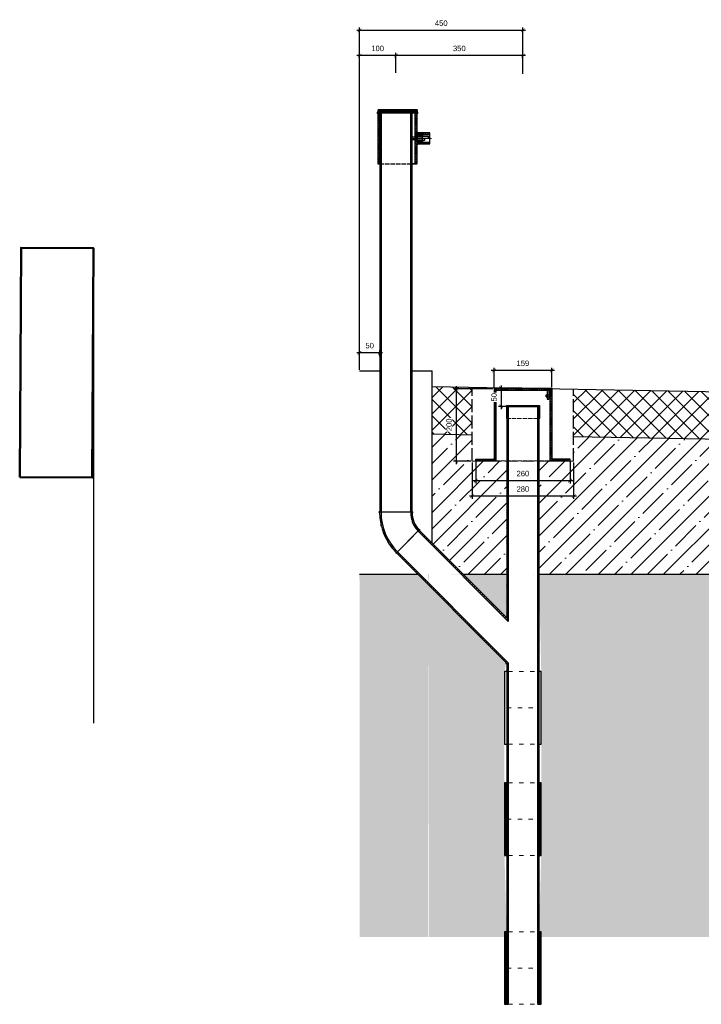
# Model space of a CAD drawing. Header units: millimetres. Extents: x -4794 to 5523, y -949 to 1812.
# Tile 3 of 7: x 1766 to 3644, y -901 to 1812. Entities that reach past the tile are written whole.
import ezdxf

# ---------------------------------------------------------------- set-up
doc = ezdxf.new("R2010")
doc.units = ezdxf.units.MM
for name, pattern in [('ACAD_ISO02W100', [15, 12, -3]), ('ACAD_ISO03W100', [30, 12, -18]), ('CENTERX2', [101.6, 63.5, -12.7, 12.7, -12.7])]:
    doc.linetypes.add(name, pattern=pattern)
for name, color, linetype, lineweight in [('бетон_50', 7, 'Continuous', 50), ('ГТО-2_Металлические_конструкции', 1, 'Continuous', 30), ('ГТО-2_Размеры', 4, 'Continuous', 13), ('ГТО_Бетон основной', 4, 'Continuous', 50), ('ГТО_Металлические_конструкции', 1, 'Continuous', 30), ('ГТО_Оси', 1, 'CENTERX2', 15), ('ГТО_Текст', 7, 'Continuous', 30), ('ГТО_Штриховка', 7, 'Continuous', 15), ('ПВЗ$0$сварка', 142, 'Continuous', 20)]:
    doc.layers.add(name, color=color, linetype=linetype, lineweight=lineweight)
doc.layers.add('ГП_Штриховки', color=7, linetype='Continuous')
doc.layers.add('камень', color=7, linetype='Continuous')
doc.styles.add('Рогун1', font='arial.ttf')
doc.dimstyles.new('100 мм', dxfattribs={"dimscale": 100, "dimtxt": 3.5, "dimasz": 2, "dimexe": 1, "dimexo": 1, "dimgap": 1.2, "dimtad": 1, "dimdec": 0, "dimlfac": 0.1, "dimrnd": 0.0001, "dimtxsty": 'Рогун1', "dimblk": 'ARCHTICK', "dimcen": 2.5, "dimdle": 1, "dimaunit": 1, "dimadec": 1, "dimazin": 0, "dimtfac": 1, "dimtdec": 0, "dimtmove": 1, "dimatfit": 3, "dimldrblk": 'ARCHTICK', "dimfxl": 1, "dimtfill": 1, "dimarcsym": 0})
pattern_1 = [(45, (-57896.734, -19571.81), (-22.45064, 22.45064), []), (135, (-57896.734, -19571.81), (-22.45064, -22.45064), [])]

# ---------------------------------------------------------------- blocks, each defined once
blk = doc.blocks.new('1')
at = {"layer": 'ГТО_Штриховка'}
h = blk.add_hatch(dxfattribs=at)
h.set_pattern_fill('ANSI31', color=256, angle=90)
h.paths.add_polyline_path([(35, 15), (0, 15), (0, 6), (15, 6), (15, 10), (35, 10)])
h.paths.add_polyline_path([(15, 6), (0, 6), (0, 4.5), (15, 4.5)])
h.paths.add_polyline_path([(15, -4.5), (0, -4.5), (0, -6), (15, -6)])
h.paths.add_polyline_path([(35, -10), (15, -10), (15, -6), (0, -6), (0, -15), (35, -15)])
at = {"layer": 'ГТО-2_Металлические_конструкции', "color": 0}
for points in [[(0, -15), (35, -15), (35, 15), (0, 15)], [(0, 4.5), (15, 4.5), (15, -4.5), (0, -4.5)], [(15, -10), (35, -10), (35, 10), (15, 10)]]:
    blk.add_lwpolyline(points, close=True, dxfattribs=at)
at = {"layer": 'ГТО_Металлические_конструкции', "color": 0, "lineweight": 9}
blk.add_lwpolyline([(0, -6), (15, -6), (15, 6), (0, 6)], close=True, dxfattribs=at)
at = {"layer": 'ГТО_Оси', "color": 0, "ltscale": 5}
blk.add_lwpolyline([(-5, 0), (40, 0)], dxfattribs=at)
blk = doc.blocks.new('_ArchTick')
at = {"color": 0, "linetype": 'ByBlock', "lineweight": 25, "const_width": 0.15}
blk.add_lwpolyline([(-0.5, -0.5), (0.5, 0.5)], dxfattribs=at)
blk = doc.blocks.new('*D8')
at = {"layer": 'DEFPOINTS', "color": 0, "lineweight": 30, "transparency": 16777216}
for p in [(2702.2, 894.4), (2758.3, 880.9), (2702.2, 844.4)]:
    blk.add_point(p, dxfattribs=at)
at = {"layer": 'ГТО-2_Размеры', "color": 0, "lineweight": -2, "transparency": 16777216}
for p, q in [((2702.2, 847.6), (2702.2, 901.9)), ((2758.3, 884.1), (2758.3, 901.9)), ((2765.8, 894.4), (2694.7, 894.4))]:
    blk.add_line(p, q, dxfattribs=at)
at = {"layer": 'ГТО-2_Размеры', "color": 0, "lineweight": -2, "transparency": 16777216, "xscale": 10, "yscale": 10, "zscale": 10, "rotation": 180}
blk.add_blockref('_ArchTick', (2702.2, 894.4), dxfattribs=at)
at = {"layer": 'ГТО-2_Размеры', "color": 0, "lineweight": -2, "transparency": 16777216, "xscale": 10, "yscale": 10, "zscale": 10}
blk.add_blockref('_ArchTick', (2758.3, 894.4), dxfattribs=at)
at = {"layer": 'ГТО-2_Размеры', "color": 0, "transparency": 16777216, "insert": (2730.3, 914.1), "char_height": 15, "attachment_point": 5, "style": 'Рогун1'}
blk.add_mtext('50', dxfattribs=at)
blk = doc.blocks.new('*D9')
at = {"layer": 'DEFPOINTS', "color": 0, "lineweight": 30, "transparency": 16777216}
for p in [(2702.4, 1782.9), (3152.3, 1663.6), (2702.4, 1648)]:
    blk.add_point(p, dxfattribs=at)
at = {"layer": 'ГТО-2_Размеры', "color": 0, "lineweight": -2, "transparency": 16777216}
for p, q in [((3159.8, 1782.9), (2694.9, 1782.9)), ((2702.4, 1651.2), (2702.4, 1790.4)), ((3152.3, 1666.8), (3152.3, 1790.4))]:
    blk.add_line(p, q, dxfattribs=at)
at = {"layer": 'ГТО-2_Размеры', "color": 0, "lineweight": -2, "transparency": 16777216, "xscale": 10, "yscale": 10, "zscale": 10, "rotation": 180}
blk.add_blockref('_ArchTick', (2702.4, 1782.9), dxfattribs=at)
at = {"layer": 'ГТО-2_Размеры', "color": 0, "lineweight": -2, "transparency": 16777216, "xscale": 10, "yscale": 10, "zscale": 10}
blk.add_blockref('_ArchTick', (3152.3, 1782.9), dxfattribs=at)
at = {"layer": 'ГТО-2_Размеры', "color": 0, "transparency": 16777216, "insert": (2927.4, 1802.5), "char_height": 15, "width": 45.622, "attachment_point": 5, "style": 'Рогун1'}
blk.add_mtext('450', dxfattribs=at)
blk = doc.blocks.new('*D10')
at = {"layer": 'DEFPOINTS', "color": 0, "lineweight": 30, "transparency": 16777216}
for p in [(2702.4, 1713.3), (2802.3, 1663.1), (2702.4, 894.4)]:
    blk.add_point(p, dxfattribs=at)
at = {"layer": 'ГТО-2_Размеры', "color": 0, "lineweight": -2, "transparency": 16777216}
for p, q in [((2809.8, 1713.3), (2694.9, 1713.3)), ((2702.4, 897.6), (2702.4, 1720.8)), ((2802.3, 1666.3), (2802.3, 1720.8))]:
    blk.add_line(p, q, dxfattribs=at)
at = {"layer": 'ГТО-2_Размеры', "color": 0, "lineweight": -2, "transparency": 16777216, "xscale": 10, "yscale": 10, "zscale": 10, "rotation": 180}
blk.add_blockref('_ArchTick', (2702.4, 1713.3), dxfattribs=at)
at = {"layer": 'ГТО-2_Размеры', "color": 0, "lineweight": -2, "transparency": 16777216, "xscale": 10, "yscale": 10, "zscale": 10}
blk.add_blockref('_ArchTick', (2802.3, 1713.3), dxfattribs=at)
at = {"layer": 'ГТО-2_Размеры', "color": 0, "transparency": 16777216, "insert": (2752.3, 1733), "char_height": 15, "attachment_point": 5, "style": 'Рогун1'}
blk.add_mtext('100', dxfattribs=at)
blk = doc.blocks.new('*D11')
at = {"layer": 'DEFPOINTS', "color": 0, "lineweight": 30, "transparency": 16777216}
for p in [(3022.4, 596.8), (3282.4, 596.8), (3022.4, 542.1)]:
    blk.add_point(p, dxfattribs=at)
at = {"layer": 'ГТО-2_Размеры', "color": 0, "lineweight": -2, "transparency": 16777216}
for p, q in [((3022.4, 593.6), (3022.4, 534.6)), ((3282.4, 593.6), (3282.4, 534.6)), ((3289.9, 542.1), (3014.9, 542.1))]:
    blk.add_line(p, q, dxfattribs=at)
at = {"layer": 'ГТО-2_Размеры', "color": 0, "lineweight": -2, "transparency": 16777216, "xscale": 10, "yscale": 10, "zscale": 10, "rotation": 180}
blk.add_blockref('_ArchTick', (3022.4, 542.1), dxfattribs=at)
at = {"layer": 'ГТО-2_Размеры', "color": 0, "lineweight": -2, "transparency": 16777216, "xscale": 10, "yscale": 10, "zscale": 10}
blk.add_blockref('_ArchTick', (3282.4, 542.1), dxfattribs=at)
at = {"layer": 'ГТО-2_Размеры', "color": 0, "transparency": 16777216, "insert": (3152.4, 561.7), "char_height": 15, "attachment_point": 5, "style": 'Рогун1', "bg_fill": 3, "box_fill_scale": 1.1, "bg_fill_color": 256, "bg_fill_true_color": 13158600, "bg_fill_transparency": 0}
blk.add_mtext('260', dxfattribs=at)
blk = doc.blocks.new('*D12')
at = {"layer": 'DEFPOINTS', "color": 0, "lineweight": 30, "transparency": 16777216}
for p in [(3012.4, 595.4), (3292.4, 595.4), (3012.4, 499.3)]:
    blk.add_point(p, dxfattribs=at)
at = {"layer": 'ГТО-2_Размеры', "color": 0, "lineweight": -2, "transparency": 16777216}
for p, q in [((3012.4, 592.2), (3012.4, 491.8)), ((3292.4, 592.2), (3292.4, 491.8)), ((3299.9, 499.3), (3004.9, 499.3))]:
    blk.add_line(p, q, dxfattribs=at)
at = {"layer": 'ГТО-2_Размеры', "color": 0, "lineweight": -2, "transparency": 16777216, "xscale": 10, "yscale": 10, "zscale": 10, "rotation": 180}
blk.add_blockref('_ArchTick', (3012.4, 499.3), dxfattribs=at)
at = {"layer": 'ГТО-2_Размеры', "color": 0, "lineweight": -2, "transparency": 16777216, "xscale": 10, "yscale": 10, "zscale": 10}
blk.add_blockref('_ArchTick', (3292.4, 499.3), dxfattribs=at)
at = {"layer": 'ГТО-2_Размеры', "color": 0, "transparency": 16777216, "insert": (3152.4, 519), "char_height": 15, "attachment_point": 5, "style": 'Рогун1', "bg_fill": 3, "box_fill_scale": 1.1, "bg_fill_color": 256, "bg_fill_true_color": 13158600, "bg_fill_transparency": 0}
blk.add_mtext('280', dxfattribs=at)
blk = doc.blocks.new('*D13')
at = {"layer": 'DEFPOINTS', "color": 0, "lineweight": 30, "transparency": 16777216}
for p in [(3072.9, 795.1), (2968.9, 595.4), (3012.4, 595.4)]:
    blk.add_point(p, dxfattribs=at)
at = {"layer": 'ГТО-2_Размеры', "color": 0, "lineweight": -2, "transparency": 16777216}
for p, q in [((3069.7, 795.1), (2961.4, 795.1)), ((2968.9, 802.6), (2968.9, 587.9)), ((3009.2, 595.4), (2961.4, 595.4))]:
    blk.add_line(p, q, dxfattribs=at)
at = {"layer": 'ГТО-2_Размеры', "color": 0, "lineweight": -2, "transparency": 16777216, "xscale": 10, "yscale": 10, "zscale": 10}
for p, rotation in [((2968.9, 795.1), 90), ((2968.9, 595.4), 270)]:
    blk.add_blockref('_ArchTick', p, dxfattribs=dict(at, rotation=rotation))
at = {"layer": 'ГТО-2_Размеры', "color": 0, "transparency": 16777216, "insert": (2949.2, 695.9), "char_height": 15, "attachment_point": 5, "rotation": 90, "style": 'Рогун1', "bg_fill": 3, "box_fill_scale": 1.1, "bg_fill_color": 256, "bg_fill_true_color": 13158600, "bg_fill_transparency": 0}
blk.add_mtext('200', dxfattribs=at)
blk = doc.blocks.new('*D14')
at = {"layer": 'DEFPOINTS', "color": 0, "lineweight": 30, "transparency": 16777216}
for p in [(3072.9, 845.7), (3072.9, 796.8), (3231.9, 796.8)]:
    blk.add_point(p, dxfattribs=at)
at = {"layer": 'ГТО-2_Размеры', "color": 0, "lineweight": -2, "transparency": 16777216}
for p, q in [((3239.4, 845.7), (3065.4, 845.7)), ((3072.9, 800), (3072.9, 853.2)), ((3231.9, 800), (3231.9, 853.2))]:
    blk.add_line(p, q, dxfattribs=at)
at = {"layer": 'ГТО-2_Размеры', "color": 0, "lineweight": -2, "transparency": 16777216, "xscale": 10, "yscale": 10, "zscale": 10, "rotation": 180}
blk.add_blockref('_ArchTick', (3072.9, 845.7), dxfattribs=at)
at = {"layer": 'ГТО-2_Размеры', "color": 0, "lineweight": -2, "transparency": 16777216, "xscale": 10, "yscale": 10, "zscale": 10}
blk.add_blockref('_ArchTick', (3231.9, 845.7), dxfattribs=at)
at = {"layer": 'ГТО-2_Размеры', "color": 0, "transparency": 16777216, "insert": (3152.4, 865.4), "char_height": 15, "attachment_point": 5, "style": 'Рогун1', "bg_fill": 3, "box_fill_scale": 1.1, "bg_fill_color": 256, "bg_fill_true_color": 13158600, "bg_fill_transparency": 0}
blk.add_mtext('159', dxfattribs=at)
blk = doc.blocks.new('ПВЗ$0$PSK_Svarka')
blk.add_solid([(0, 0), (-0.707107, 0.707107), (0.707107, 0.707107)])
blk = doc.blocks.new('*D15')
at = {"layer": 'DEFPOINTS', "color": 0, "lineweight": 30, "transparency": 16777216}
for p in [(3152.4, 796.8), (3092.7, 746.8), (3152.4, 746.8)]:
    blk.add_point(p, dxfattribs=at)
at = {"layer": 'ГТО-2_Размеры', "color": 0, "lineweight": -2, "transparency": 16777216}
for p, q in [((3149.2, 796.8), (3085.2, 796.8)), ((3092.7, 804.3), (3092.7, 739.3)), ((3149.2, 746.8), (3085.2, 746.8))]:
    blk.add_line(p, q, dxfattribs=at)
at = {"layer": 'ГТО-2_Размеры', "color": 0, "transparency": 16777216, "insert": (3073, 771.8), "char_height": 15, "attachment_point": 5, "rotation": 90, "style": 'Рогун1', "bg_fill": 3, "box_fill_scale": 1.1, "bg_fill_color": 256, "bg_fill_true_color": 13158600, "bg_fill_transparency": 0}
blk.add_mtext('50', dxfattribs=at)
at = {"layer": 'ГТО-2_Размеры', "color": 0, "lineweight": -2, "transparency": 16777216, "xscale": 10, "yscale": 10, "zscale": 10}
for p, rotation in [((3092.7, 796.8), 90), ((3092.7, 746.8), 270)]:
    blk.add_blockref('_ArchTick', p, dxfattribs=dict(at, rotation=rotation))
blk = doc.blocks.new('отвод')
at = {"layer": 'камень', "true_color": 0x000000, "transparency": 33554687}
h = blk.add_hatch(dxfattribs=at)
h.set_pattern_fill('ANSI31', color=18, scale=3)
h.paths.add_polyline_path([(59929.5, 19478.9), (59926.6, 19481.8, 0.198534), (59880.3, 19369.9), (59884.3, 19369.9, -0.199479)])
h.paths.add_polyline_path([(59965.2, 19369.9), (59969.2, 19369.9, -0.209937), (59990.4, 19418.1), (59987.6, 19420.9, 0.209308)])
at = {"layer": 'ГТО-2_Металлические_конструкции', "color": 7}
for p, q in [((59990.4, 19418.1), (59926.6, 19481.8)), ((59990.4, 19418.1), (59987.6, 19420.9)), ((59880.3, 19369.9), (59968, 19369.9)), ((59880.3, 19369.9), (59924.8, 19369.9)), ((59969.2, 19369.9), (59924.8, 19369.9))]:
    blk.add_line(p, q, dxfattribs=at)
for centre, radius, start, end in [((60038.8, 19369.9), 158.4, 135.0834, 180), ((60038, 19370), 153.7, 134.9316, 180.0566), ((60034.7, 19369.8), 69.5, 132.6779, 179.9652), ((60034.7, 19369.8), 65.5, 132.5381, 179.9634)]:
    blk.add_arc(centre, radius, start, end, dxfattribs=at)
blk = doc.blocks.new('*D26')
at = {"layer": 'DEFPOINTS', "color": 0, "lineweight": 30, "transparency": 16777216}
for p in [(2802.3, 1713.3), (2802.3, 1662.8), (3152.3, 1660.1)]:
    blk.add_point(p, dxfattribs=at)
at = {"layer": 'ГТО-2_Размеры', "color": 0, "lineweight": -2, "transparency": 16777216}
for p, q in [((3159.8, 1713.3), (2794.8, 1713.3)), ((2802.3, 1666), (2802.3, 1720.8)), ((3152.3, 1663.3), (3152.3, 1720.8))]:
    blk.add_line(p, q, dxfattribs=at)
at = {"layer": 'ГТО-2_Размеры', "color": 0, "lineweight": -2, "transparency": 16777216, "xscale": 10, "yscale": 10, "zscale": 10, "rotation": 180}
blk.add_blockref('_ArchTick', (2802.3, 1713.3), dxfattribs=at)
at = {"layer": 'ГТО-2_Размеры', "color": 0, "lineweight": -2, "transparency": 16777216, "xscale": 10, "yscale": 10, "zscale": 10}
blk.add_blockref('_ArchTick', (3152.3, 1713.3), dxfattribs=at)
at = {"layer": 'ГТО-2_Размеры', "color": 0, "transparency": 16777216, "insert": (2977.3, 1733), "char_height": 15, "attachment_point": 5, "style": 'Рогун1'}
blk.add_mtext('350', dxfattribs=at)

msp = doc.modelspace()

# ---------------------------------------------------------------- hatches: boundary and pattern name
at = {"layer": 'ГП_Штриховки', "lineweight": 15, "transparency": 33554687}
h = msp.add_hatch(dxfattribs=at)
h.set_pattern_fill('ANSI31', color=256, angle=90)
h.set_pattern_definition([(135, (-60086.4896, -23870.88), (-2.24506403, -2.24506403), [])])
h.paths.add_polyline_path([(2758.1969311, 1555.2237323), (2762.1969311, 1555.2237323), (2762.2511538, 455.1652555), (2758.2511541, 455.1594329)])
h.paths.add_polyline_path([(2842.6969311, 1555.2237323), (2846.6969311, 1555.2237323), (2846.751148, 455.2882566), (2842.7511482, 455.282579)])
at = {"layer": 'ГП_Штриховки', "lineweight": 15, "ltscale": 0.5, "transparency": 33554687}
h = msp.add_hatch(dxfattribs=at)
h.set_pattern_fill('ANSI31', color=256, scale=0.33, angle=90)
h.set_pattern_definition([(135, (-57896.7336, -19796.3092), (-0.74087113, -0.74087113), [])])
h.paths.add_polyline_path([(3216.5776185, 773.0384386), (3219.6474464, 773.0384386), (3219.6474464, 778.6987675), (3216.5776185, 778.6987675)])
h.paths.add_polyline_path([(3226.8867325, 778.6987675), (3223.8169046, 778.6987675), (3223.8169046, 773.0384386), (3226.8867325, 773.0384386)])
at = {"layer": 'ГП_Штриховки', "lineweight": 15, "transparency": 33554687}
h = msp.add_hatch(dxfattribs=at)
h.set_pattern_fill('ANSI31', color=256, angle=90)
h.set_pattern_definition([(135, (-59737.2998, -23859.978), (-2.24506403, -2.24506403), [])])
h.paths.add_polyline_path([(3196.6367325, 746.7735905), (3192.6367325, 746.7735905), (3192.6552928, -898.5629055), (3196.6552928, -898.5629055)])
h.paths.add_polyline_path([(3112.1347088, 34.8731098), (3108.1347088, 38.8783799), (3108.1820622, -898.5714754), (3112.1820622, -898.5714754)])
h = msp.add_hatch(dxfattribs=at)
h.set_pattern_fill('ANSI35', color=256, scale=5)
h.set_pattern_definition([(45, (-57896.734, -19933.316), (-44.90128, 44.90128), []), (45, (-57851.83, -19933.316), (-44.90128, 44.90128), [79.375, -15.875, 0, -15.875])])
edge = h.paths.add_edge_path()
edge.add_line((4996.5190381, 639.5354874), (4996.5212214, 455.1594329))
edge.add_arc((4845.0784292, 451.9241078), 151.477347, -45.7245037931, 1.223843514, ccw=False)
edge.add_line((4950.8261496, 343.467636), (4891.7964622, 284.3601761))
edge.add_line((4891.7964622, 284.3601761), (5483.389367, 284.3570667))
edge.add_line((5483.389367, 284.3570667), (5483.2917108, 649.9539074))
edge.add_line((5483.2917108, 649.9539074), (4996.5190381, 639.5354874))
edge = h.paths.add_edge_path()
edge.add_line((4766.7266308, 284.3659298), (4888.0841977, 406.2095879))
edge.add_arc((4841.7576444, 452.4770394), 65.473862, 315.0365713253, 362.4619195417)
edge.add_line((4907.1710735, 455.2894941), (4908.0302156, 637.6351061))
edge.add_line((4908.0302156, 637.6351061), (3292.3867325, 664.191204))
edge.add_line((3292.3867325, 664.191204), (3292.3867325, 595.4129499))
edge.add_line((3292.3867325, 595.4129499), (3196.6384399, 595.4129499))
edge.add_line((3196.6384399, 595.4129499), (3197.3867263, 284.4150925))
edge.add_line((3197.3867263, 284.4150925), (3107.3867263, 284.403544))
edge.add_line((3107.3867263, 284.403544), (3107.3867263, 595.4129499))
edge.add_line((3107.3867263, 595.4129499), (3012.3867325, 595.4129499))
edge.add_line((3012.3867325, 595.4129499), (3012.4885056, 668.3243237))
edge.add_line((3012.4885056, 668.3243237), (2902.2625226, 671.387286))
edge.add_line((2902.2625226, 671.387286), (2902.2625226, 370.262169))
edge.add_line((2902.2625226, 370.262169), (2988.0029445, 284.4087863))
edge.add_line((2988.0029445, 284.4087863), (4558.1367407, 284.3684057))
edge.add_line((4558.1367407, 284.3684057), (4558.1367407, 489.6264134))
edge.add_line((4558.1367407, 489.6264134), (4472.3854614, 490.9871421))
edge.add_line((4472.3854614, 490.9871421), (4472.3854614, 495.9871421))
edge.add_line((4472.3854614, 495.9871421), (4522.8867407, 495.9871421))
edge.add_line((4522.8867407, 495.9871421), (4522.8867407, 629.3296378))
edge.add_line((4522.8867407, 629.3296378), (4389.0398929, 626.4432829))
edge.add_line((4389.0398929, 626.4432829), (4647.3867344, 632.0144314))
edge.add_line((4647.3867344, 632.0144314), (4681.8867407, 632.7584106))
edge.add_line((4681.8867407, 632.7584106), (4681.8867407, 495.9871421))
edge.add_line((4681.8867407, 495.9871421), (4732.3867407, 495.987054))
edge.add_line((4732.3867407, 495.987054), (4732.0169807, 489.6264134))
edge.add_line((4732.0169807, 489.6264134), (4646.6367407, 489.6264134))
edge.add_line((4646.6367407, 489.6264134), (4646.6367407, 284.3662622))
edge.add_line((4646.6367407, 284.3662622), (4766.7266308, 284.3659298))
at = {"layer": 'ГП_Штриховки', "lineweight": 15, "true_color": 0x000000, "transparency": 33554610}
h = msp.add_hatch(dxfattribs=at)
h.set_pattern_fill('ANSI31', color=18, angle=115)
h.set_pattern_definition([(160, (-59306.7555, -19934.9808), (-1.08591396, -2.98352407), [])])
h.paths.add_polyline_path([(2863.7060518, 403.2088551), (2866.5363403, 406.0354196), (3112.1367325, 160.1114553), (3112.1367325, 154.4508735)])
h = msp.add_hatch(dxfattribs=at)
h.set_pattern_fill('ANSI31', color=18, angle=115)
h.set_pattern_definition([(160, (-59306.7555, -20049.281), (-1.08591396, -2.98352407), [])])
h.paths.add_polyline_path([(2803.9462186, 343.4676287), (2806.7746463, 346.2960564), (3112.1377243, 40.5306706), (3112.1378302, 34.8699843)])
at = {"layer": 'ГП_Штриховки', "lineweight": 15, "transparency": 33554687}
h = msp.add_hatch(dxfattribs=at)
h.set_pattern_fill('AR-CONC', color=256, scale=0.25)
h.set_pattern_definition([(50, (0, 0), (91.0923, -7.9695), [9.525, -104.775]), (355, (0, 0), (-17.6217, 95.5284), [7.62, -83.8203]), (100.4514, (7.59, -0.66), (73.4706, 87.5589), [8.095, -89.0451]), (46.1842, (0, 25.4), (135.5395, -21.0212), [14.2875, -157.1625]), (96.6356, (11.3, 23.65), (118.702, 123.713), [12.1425, -133.5678]), (351.1842, (0, 25.4), (118.702, 123.713), [11.43, -125.73]), (21, (12.7, 19.05), (75.8072, -51.1326), [9.525, -104.775]), (326, (12.7, 19.05), (30.901, 92.094), [7.62, -83.82]), (71.4514, (19.02, 14.79), (106.7082, 40.9614), [8.095, -89.045]), (37.5, (0, 0), (1.5443, 42.27752), [0, -82.804, 0, -85.09, 0, -84.1375]), (7.5, (0, 0), (33.40983, 50.0903), [0, -48.514, 0, -80.899, 0, -32.0675]), (327.5, (-28.32, 0), (67.7953, -2.86437), [0, -31.75, 0, -99.06, 0, -131.445]), (317.5, (-41.02, 0), (74.0646, 12.71325), [0, -41.275, 0, -65.786, 0, -93.345])])
h.paths.add_polyline_path([(5036.5455977, 284.3563873), (5036.6516078, -715.3418834), (5483.4521495, -715.3381385), (5483.3462727, -123.4542408), (5444.1048002, -115.6059463), (5522.6544774, -99.869318), (5483.3462727, -92.0076771), (5483.2839536, 284.3454772)])
h.paths.add_polyline_path([(4558.1367407, -715.4299139), (4558.1367407, 284.3684057), (4891.7964622, 284.3601761), (4646.6367407, 38.8774526), (4646.6367407, -715.5877703), (5036.6562398, -715.3713042), (5036.5409657, 284.3589642), (2890.9265659, 284.4132397), (2890.9929443, -715.5776315), (3108.1367325, -715.5877703), (3101.7305858, -490.2330418), (3101.7305858, -290.2330418), (3101.7305858, -183.9640808), (3101.7305858, 16.0359192), (3106.0156407, 36.7548035), (2891.221727, 256.077148), (2894.1262472, 284.4961745), (2989.3365364, 283.0734375), (3108.1367325, 164.1167252), (3108.1367325, 284.4035258), (3196.6367325, 284.4013823), (3203.0305858, 16.0359192), (3203.0305858, -183.9640808), (3203.0305858, -290.2330418), (3203.0305858, -490.2330418), (3196.6367325, -715.5776315), (2893.0097689, -715.440046), (2890.9622182, 256.3369988), (2862.9273656, 284.4087877), (2702.1965155, 284.413392), (2702.2971684, -715.5379466)])
at = {"layer": 'ГТО_Штриховка'}
h = msp.add_hatch(color=0, dxfattribs=at)
h.dxf.hatch_style = 1
edge = h.paths.add_edge_path()
edge.add_line((2752.3909458, 1557.2190703), (2752.0921495, 1555.2270952))
edge.add_line((2752.0921495, 1555.2270952), (2752.5923487, 1555.2237323))
edge.add_line((2752.5923487, 1555.2237323), (2752.5923487, 1553.2237323))
edge.add_arc((2752.5951066, 1555.2266166), 2.0028863, 95.8505104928, 269.9211047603, ccw=False)
h = msp.add_hatch(dxfattribs=at)
h.set_pattern_fill('ANSI31', color=256)
h.set_pattern_definition([(45, (2855.2478, 1555.2237), (-2.24506, 2.24506), [])])
h.paths.add_polyline_path([(2863.7922548, 1565.2237323), (2753.2864009, 1565.2237323), (2751.7864009, 1555.2237323), (2863.7922548, 1555.2237323)])
h.paths.add_polyline_path([(2860.2654959, 1565.3630995), (2863.7922548, 1565.2237323), (2863.7922548, 1555.2237323), (2861.7864009, 1555.2237323)])
h = msp.add_hatch(dxfattribs=at)
h.set_pattern_fill('ANSI31', color=256)
h.set_pattern_definition([(45, (-60873.1096, -18727.1436), (-2.24506403, 2.24506403), [])])
h.paths.add_polyline_path([(2757.7864009, 1555.2237323), (2752.7864009, 1555.2237323), (2752.7864009, 1415.2237323), (2757.7864009, 1415.2237323)])
h.paths.add_polyline_path([(2860.7864009, 1555.2237323), (2855.7864009, 1555.2237323), (2855.7864009, 1492.2237323), (2860.7641806, 1492.2237323)])
h.paths.add_polyline_path([(2860.7641806, 1478.2237323), (2855.7864009, 1478.2237323), (2855.7864009, 1415.2237323), (2860.7864009, 1415.2237323)])
h = msp.add_hatch(color=0, dxfattribs=at)
h.dxf.hatch_style = 1
edge = h.paths.add_edge_path()
edge.add_line((2861.493612, 1557.0976069), (2861.7864009, 1555.2237323))
edge.add_line((2861.7864009, 1555.2237323), (2860.795563, 1555.2237323))
edge.add_line((2860.795563, 1555.2237323), (2860.795563, 1553.2237323))
edge.add_arc((2860.7957452, 1555.2235289), 1.9997966, 269.9947807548, 429.5757407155)
h = msp.add_hatch(color=0, dxfattribs=at)
h.dxf.hatch_style = 1
h.paths.add_polyline_path([(2860.7641806, 1503.2237323), (2860.7641806, 1500.2237323), (2863.7641806, 1500.2237323, 0.4142135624)])
h = msp.add_hatch(color=0, dxfattribs=at)
h.dxf.hatch_style = 1
h.paths.add_polyline_path([(2860.7641806, 1467.2237323), (2860.7641806, 1470.2237323), (2863.7641806, 1470.2237323, -0.4142135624)])
h = msp.add_hatch(color=0, dxfattribs=at)
h.dxf.hatch_style = 1
edge = h.paths.add_edge_path()
edge.add_line((2758.2511772, 457.1135255), (2758.2511541, 455.1594329))
edge.add_line((2758.2511541, 455.1594329), (2757.4176224, 455.1582196))
edge.add_line((2757.4176224, 455.1582196), (2757.4330348, 453.1668969))
edge.add_arc((2757.574785, 455.1956273), 2.0336765, 70.5735938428, 266.003160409, ccw=False)
h = msp.add_hatch(color=0, dxfattribs=at)
h.dxf.hatch_style = 1
edge = h.paths.add_edge_path()
edge.add_line((2846.7845783, 457.2823311), (2846.7176193, 455.2894505))
edge.add_line((2846.7176193, 455.2894505), (2847.5836483, 455.2882152))
edge.add_line((2847.5836483, 455.2882152), (2847.54821, 453.2885292))
edge.add_arc((2847.3684899, 455.3240717), 2.0434609, 275.0456183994, 466.603470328)
h = msp.add_hatch(color=0, dxfattribs=at)
h.dxf.hatch_style = 1
edge = h.paths.add_edge_path()
edge.add_line((2865.300751, 407.6417552), (2866.6881778, 406.2095879))
edge.add_line((2866.6881778, 406.2095879), (2866.5531488, 406.0747452))
edge.add_line((2866.5531488, 406.0747452), (2867.9673624, 404.6605316))
edge.add_arc((2866.5490637, 406.0751198), 2.0031553, 315.0750458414, 488.5482310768)
h = msp.add_hatch(color=0, dxfattribs=at)
h.dxf.hatch_style = 1
edge = h.paths.add_edge_path()
edge.add_line((2805.3690811, 342.0646405), (2803.9816542, 343.4968078))
edge.add_line((2803.9816542, 343.4968078), (2803.8308693, 343.3477449))
edge.add_line((2803.8308693, 343.3477449), (2802.4166558, 344.7619585))
edge.add_arc((2803.9633087, 343.4904018), 2.0022466, 140.5751972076, 314.5955327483)
h = msp.add_hatch(color=0, dxfattribs=at)
h.dxf.hatch_style = 1
edge = h.paths.add_edge_path()
edge.add_line((3105.9840939, 166.2694051), (3108.1054142, 164.1480847))
edge.add_line((3108.1054142, 164.1480847), (3108.1054142, 167.1480847))
edge.add_arc((3108.1054142, 164.1480847), 3, 90.0000000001, 135.0000000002)
h = msp.add_hatch(color=0, dxfattribs=at)
h.dxf.hatch_style = 1
edge = h.paths.add_edge_path()
edge.add_line((3108.1384138, 35.8747268), (3108.1383571, 38.8747268))
edge.add_line((3108.1383571, 38.8747268), (3106.0184337, 40.9974432))
edge.add_arc((3108.1383571, 38.8747268), 3, 134.9622807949, 270.0010834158)
at = {"layer": 'камень', "transparency": 33554687}
h = msp.add_hatch(dxfattribs=at)
h.set_pattern_fill('ANSI37', color=256, scale=10)
h.set_pattern_definition(pattern_1)
h.paths.add_polyline_path([(2902.2625226, 801.387286), (2902.2625226, 671.3785823), (3012.4888112, 668.5432581), (3012.7665979, 799.3489701)])
at = {"layer": 'камень', "lineweight": 15, "transparency": 33554687}
h = msp.add_hatch(dxfattribs=at)
h.set_pattern_fill('ANSI31', color=256, angle=90)
h.set_pattern_definition([(135, (-58281.6987, -20209.813), (-2.24506403, -2.24506403), [])])
h.paths.add_polyline_path([(3152.3867325, 796.7735905), (3077.8867325, 796.7735905), (3077.8867325, 791.7735905), (3152.3867325, 791.7735905)])
h.paths.add_polyline_path([(3226.8867325, 796.7735905), (3152.3867325, 796.7735905), (3152.3867325, 791.7735905), (3226.8867325, 791.7735905)])
h.paths.add_polyline_path([(3282.3867325, 601.7735905), (3231.8867325, 601.7735905), (3231.8867325, 596.7735905), (3282.3867325, 596.7735905)])
h.paths.add_polyline_path([(3072.8867325, 601.7736786), (3022.3854532, 601.7736786), (3022.3854532, 596.7735905), (3072.8867325, 596.7735905)])
h = msp.add_hatch(dxfattribs=at)
h.set_pattern_fill('ANSI31', color=256)
h.set_pattern_definition([(45, (-58281.6987, -20209.813), (-2.24506403, 2.24506403), [])])
h.paths.add_polyline_path([(3077.8867325, 796.7735905), (3072.8867325, 796.7735905), (3072.8867325, 596.7735905), (3077.8867325, 596.7735905)])
h.paths.add_polyline_path([(3226.8867325, 596.7735905), (3231.8867325, 596.7735905), (3231.8867325, 796.7735905), (3226.8867325, 796.7735905)])
at = {"layer": 'камень', "transparency": 33554687}
h = msp.add_hatch(dxfattribs=at)
h.set_pattern_fill('ANSI37', color=256, scale=10)
h.set_pattern_definition(pattern_1)
h.paths.add_polyline_path([(4462.6002765, 642.6058924), (4454.2479116, 772.759957), (3292.3867325, 794.191204), (3292.3867325, 664.191204)])

# ---------------------------------------------------------------- linework, layer by layer
at = {"linetype": 'ACAD_ISO02W100'}
msp.add_line((2757.7864009, 1415.2237323), (2860.7864009, 1415.2237323), dxfattribs=at)
at = {"linetype": 'ACAD_ISO02W100', "lineweight": 15}
for p, q in [((3106.8867325, 713.7735905), (3197.8867325, 713.7735905)), ((3077.8867325, 596.7735905), (3226.8867325, 596.7735905))]:
    msp.add_line(p, q, dxfattribs=at)
msp.add_line((3201.7116165, -395.7330418), (3201.7116165, -395.7330418))
at = {"layer": 'бетон_50'}
msp.add_lwpolyline([(1765.7205303, 551.6640171), (1965.5265153, 550.4732058), (1969.2933166, 1182.5040467), (1769.4873315, 1183.694858)], close=True, dxfattribs=at)
at = {"layer": 'ГТО-2_Металлические_конструкции', "color": 0}
for p, q in [((2753.2864009, 1565.2237323), (2751.7864009, 1555.2237323)), ((2751.7864009, 1555.2237323), (2861.7864009, 1555.2237323)), ((2752.7864009, 1555.2237323), (2752.7864009, 1415.2237323)), ((2753.2864009, 1565.2237323), (2860.2864009, 1565.2237323)), ((2757.7864009, 1415.2237323), (2757.7864009, 1555.2237323)), ((2855.7864009, 1415.2237323), (2855.7864009, 1555.2237323)), ((2860.2864009, 1565.2237323), (2861.7864009, 1555.2237323)), ((2860.7864009, 1415.2237323), (2860.7864009, 1555.2237323)), ((2860.7641806, 1492.2237323), (2855.7864009, 1492.2237323)), ((2860.7641806, 1478.2237323), (2855.7864009, 1478.2237323)), ((2858.2641806, 1491.2237323), (2858.2641806, 1479.2237323)), ((2752.7864009, 1415.2237323), (2757.7864009, 1415.2237323)), ((2860.7864009, 1415.2237323), (2846.7071947, 1415.2230876)), ((3072.8867325, 796.7735905), (3072.8867325, 596.7735905)), ((3072.8867325, 796.7735905), (3231.8867325, 796.7735905)), ((3077.8867325, 796.7735905), (3077.8867325, 596.7735905)), ((3077.8867325, 791.7735905), (3226.8867325, 791.7735905)), ((3219.6474464, 791.7735905), (3219.6474464, 767.3098095)), ((3223.8169046, 791.7735905), (3223.8169046, 767.3098095)), ((3226.8867325, 796.7735905), (3226.8867325, 596.7735905)), ((3231.8867325, 796.7735905), (3231.8867325, 596.7735905)), ((3216.5776185, 773.0384386), (3216.5776185, 778.6987675)), ((3216.5776185, 778.6987675), (3226.8867325, 778.6987675)), ((3216.5776185, 773.0384386), (3226.8867325, 773.0384386)), ((3219.1792157, 767.3098095), (3224.254238, 767.3098095)), ((3219.1792157, 767.3098095), (3219.1792157, 766.8527028)), ((3219.1792157, 766.8527028), (3224.254238, 766.8527028)), ((3224.254238, 767.3098095), (3224.254238, 766.8527028)), ((3106.8867325, 748.7735905), (3197.8867325, 748.7735905)), ((3106.8867325, 748.7735905), (3106.8867325, 713.7735905)), ((3107.9367325, 746.7735905), (3196.8367325, 746.7735905)), ((3107.9367325, 746.7735905), (3107.9367325, 713.7735905)), ((3108.1367325, 746.7735905), (3108.1367325, 164.1167252)), ((3112.1367325, 746.7735905), (3112.1367325, 154.4508735)), ((3192.6367325, 746.7735905), (3192.789751, -898.5630948)), ((3196.6367325, 746.7735905), (3196.6552927, -898.5627026)), ((3196.8367325, 746.7735905), (3196.8367325, 713.7735905)), ((3197.8867325, 748.7735905), (3197.8867325, 713.7735905)), ((3106.8867325, 713.7735905), (3107.9367325, 713.7735905)), ((3196.8367325, 713.7735905), (3197.8867325, 713.7735905)), ((3022.3854532, 596.7736786), (3022.3854532, 601.7736786)), ((3022.3854532, 601.7736786), (3072.8867325, 601.7736786)), ((3282.3867325, 601.7735905), (3231.8867325, 601.7735905)), ((3282.3867325, 596.7735905), (3282.3867325, 601.7735905)), ((3022.3867325, 596.7735905), (3077.8867325, 596.7735905)), ((3226.8867325, 596.7735905), (3282.3867325, 596.7735905)), ((2863.7060518, 403.2088551), (3112.1367325, 154.4508735)), ((2866.5363403, 406.0354196), (3112.1367325, 160.1114553)), ((2803.9462259, 343.467636), (3112.1378302, 34.8699843)), ((2806.7746463, 346.2960564), (3112.1377243, 40.5306706)), ((3108.1383571, 38.8747268), (3108.1552964, -898.571681)), ((3112.1377243, 40.5306706), (3112.1552963, -898.5712752)), ((3196.3246088, -5.1381175), (3196.3246088, 0.5224644))]:
    msp.add_line(p, q, dxfattribs=at)
at = {"layer": 'ГТО-2_Металлические_конструкции'}
for p, q in [((2758.2641806, 1555.2237323), (2758.2511541, 455.1594329)), ((2762.1969311, 1555.2237323), (2762.2511538, 455.1652555)), ((2842.6969311, 1555.2237323), (2842.7511482, 455.282579)), ((2846.6969311, 1555.2237323), (2846.751148, 455.2882566))]:
    msp.add_line(p, q, dxfattribs=at)
at = {"layer": 'ГТО-2_Металлические_конструкции', "color": 0, "linetype": 'ACAD_ISO02W100', "ltscale": 3}
for p, q in [((3012.3867325, 595.4129499), (3012.7665979, 799.3489701)), ((3292.3867325, 595.4129499), (3292.3867325, 794.191204))]:
    msp.add_line(p, q, dxfattribs=at)
at = {"layer": 'ГТО-2_Металлические_конструкции', "color": 0, "linetype": 'ACAD_ISO02W100', "lineweight": 15, "ltscale": 3}
msp.add_line((3012.3867325, 595.4129499), (3292.3867325, 595.4129499), dxfattribs=at)
at = {"layer": 'ГТО-2_Металлические_конструкции', "color": 0}
for points in [[(2875.7641806, 1476.2237323), (2876.7641806, 1476.2237323), (2876.7641806, 1494.2237323), (2875.7641806, 1494.2237323)], [(2846.7641806, 1489.2237323), (2856.7641806, 1489.2237323), (2856.7641806, 1481.2237323), (2846.7641806, 1481.2237323)], [(2858.2641806, 1479.2237323), (2875.7641806, 1479.2237323), (2875.7641806, 1491.2237323), (2858.2641806, 1491.2237323), (2856.7641806, 1489.7237323), (2856.7641806, 1489.7237323), (2856.7641806, 1480.7237323)], [(2876.7641806, 1491.2237323), (2891.7641806, 1491.2237323), (2891.7641806, 1485.2237323), (2881.7641806, 1485.2237323), (2881.7641806, 1479.2237323), (2876.7641806, 1479.2237323)]]:
    msp.add_lwpolyline(points, close=True, dxfattribs=at)
at = {"layer": 'ГТО-2_Металлические_конструкции', "color": 0, "lineweight": 9}
msp.add_lwpolyline([(2856.7641806, 1489.7237323), (2875.7641806, 1489.7237323), (2875.7641806, 1480.7237323), (2856.7641806, 1480.7237323)], close=True, dxfattribs=at)
at = {"layer": 'ГТО_Бетон основной', "color": 18, "lineweight": 30, "true_color": 0x000000}
for p, q in [((2702.2343618, 844.3973072), (2758.2557633, 844.3972248)), ((2846.7319684, 844.3973072), (2902.2625226, 844.3973072)), ((2902.2625226, 370.262169), (2902.2625226, 844.3973072)), ((3292.3867325, 664.191204), (4826.9148533, 635.885885)), ((2702.2343618, 284.3973072), (2802.4471573, 284.41216)), ((2758.2589723, 284.41216), (2862.9705007, 284.4087863)), ((2988.0029445, 284.4087863), (3108.1367325, 284.4087863)), ((3196.6367319, 284.4013823), (4558.1367407, 284.3686543))]:
    msp.add_line(p, q, dxfattribs=at)
at = {"layer": 'ГТО_Оси', "color": 0, "ltscale": 5}
msp.add_lwpolyline([(2844.2990764, 1485.2237323), (2865.7641806, 1485.2237323)], dxfattribs=at)
at = {"layer": 'ГТО_Текст', "linetype": 'ACAD_ISO03W100', "lineweight": 15}
for p, q in [((3112.1367325, 16.0359192), (3192.6367325, 16.0359192)), ((3112.1367325, -183.9640808), (3192.6367325, -183.9640808)), ((3112.1367325, -290.2330418), (3192.6367325, -290.2330418)), ((3112.1367325, -490.2330418), (3192.6367325, -490.2330418)), ((3112.1367325, -700.6461596), (3192.6367325, -700.6461596)), ((3108.1367325, -800.6461596), (3196.6367325, -800.6461596)), ((3112.1367325, -900.6461596), (3192.6367325, -900.6461596))]:
    msp.add_line(p, q, dxfattribs=at)
at = {"layer": 'ГТО_Текст', "lineweight": 30}
for points in [[(3112.1367325, 16.0359192), (3101.7305858, 16.0359192), (3101.7305858, -183.9640808), (3112.1367325, -183.9640808)], [(3192.6367325, -183.9640808), (3203.0305858, -183.9640808), (3203.0305858, 16.0359192), (3192.6367325, 16.0359192)], [(3112.1367325, -290.2330418), (3101.7305858, -290.2330418), (3101.7305858, -490.2330418), (3112.1367325, -490.2330418)], [(3112.1367325, -290.2330418), (3105.7305858, -290.2330418), (3105.7305858, -490.2330418), (3112.1367325, -490.2330418)], [(3192.6367325, -490.2330418), (3203.0305858, -490.2330418), (3203.0305858, -290.2330418), (3192.6367325, -290.2330418)], [(3192.6367325, -490.2330418), (3199.0305858, -490.2330418), (3199.0305858, -290.2330418), (3192.6367325, -290.2330418)], [(3112.1367325, -700.6461596), (3101.7305858, -700.6461596), (3101.7305858, -900.6461596), (3112.1367325, -900.6461596)], [(3112.1367325, -700.6461596), (3105.7305858, -700.6461596), (3105.7305858, -900.6461596), (3112.1367325, -900.6461596)], [(3192.6367325, -900.6461596), (3203.0305858, -900.6461596), (3203.0305858, -700.6461596), (3192.6367325, -700.6461596)], [(3192.6367325, -900.6461596), (3199.0305858, -900.6461596), (3199.0305858, -700.6461596), (3192.6367325, -700.6461596)]]:
    msp.add_lwpolyline(points, dxfattribs=at)
at = {"layer": 'ГТО_Текст', "linetype": 'ACAD_ISO03W100', "lineweight": 15}
for points in [[(3108.1367325, -83.9640808), (3196.6367325, -83.9640808)], [(3108.1367325, -390.2330418), (3196.6367325, -390.2330418)]]:
    msp.add_lwpolyline(points, dxfattribs=at)
at = {"layer": 'ГТО_Штриховка', "color": 30, "lineweight": 30, "true_color": 0xf26722}
msp.add_line((1969.2933166, 1182.5040467), (1969.2933166, -125.6083082), dxfattribs=at)
at = {"layer": 'ГТО_Штриховка', "color": 0}
msp.add_lwpolyline([(2860.7641806, 1504.6858081), (2860.7641806, 1500.2237323), (2866.2445789, 1500.2237323)], dxfattribs=at)
for centre, radius, start, end in [((2752.6473971, 1555.2815337), 2.0585376, 105.6403749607, 268.4676414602), ((2860.7864009, 1555.2237323), 2.0028863, 270.0788952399, 69.323205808), ((2860.7641806, 1500.2237323), 3, 0, 90), ((2860.7641806, 1470.2237323), 3, 270, 0), ((2757.5611055, 455.1697769), 2.0092377, 97.8663117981, 265.6434725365), ((2847.3932724, 455.2920436), 2.0092377, 274.3565274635, 82.1336882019), ((2866.5423433, 406.0672638), 2.0051371, 313.5496804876, 128.2581535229), ((2803.9786265, 343.4904655), 2.0051371, 140.6110737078, 308.2581535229), ((3108.1383571, 38.8747268), 3, 134.9622807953, 224.9622807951)]:
    msp.add_arc(centre, radius, start, end, dxfattribs=at)

# ---------------------------------------------------------------- block references
at = {"layer": 'ГТО-2_Металлические_конструкции', "color": 0}
msp.add_blockref('1', (2860.7641806, 1485.2237323), dxfattribs=at)
at = {"layer": 'ГТО-2_Металлические_конструкции', "color": 7, "lineweight": 15, "rotation": 45.00000000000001}
msp.add_blockref('отвод', (-25841.3790048, -55695.009912), dxfattribs=at)
at = {"layer": 'ПВЗ$0$сварка', "color": 0, "xscale": 3.000000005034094, "yscale": 3.000000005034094, "zscale": 3.000000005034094}
for p, rotation in [((3219.6474464, 791.7735905), 135), ((3223.8169046, 791.7735905), 224.9999999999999)]:
    msp.add_blockref('ПВЗ$0$PSK_Svarka', p, dxfattribs=dict(at, rotation=rotation))

# ---------------------------------------------------------------- dimensions: what is measured, and where the dimension line sits
at = {"layer": 'ГТО-2_Размеры'}
for base, p1, p2, text, picture, middle in [((2702.3867325, 1782.865973), (3152.3242014, 1663.5514655), (2702.3867325, 1647.9852109), '450', '*D9', (2927.3867325, 1782.865973)), ((2702.3867325, 1713.3207494), (2802.2888606, 1663.1024334), (2702.3867325, 894.3930246), '100', '*D10', (2752.3377965, 1713.3207494)), ((2802.2888769, 1713.3207494), (3152.3242014, 1660.051076), (2802.2888769, 1662.8095947), '350', '*D26', (2977.3065391, 1713.3207494)), ((2702.2343618, 894.3930246), (2758.2559101, 880.94285), (2702.2343618, 844.3973072), '50', '*D8', (2730.3206817, 894.3930246))]:
    dim = msp.add_linear_dim(base=base, p1=p1, p2=p2, text=text, dimstyle='100 мм', override={"dimscale": 0, "dimtxt": 150, "dimasz": 100, "dimexe": 75, "dimexo": 32, "dimgap": 120, "dimdec": 6, "dimcen": 250, "dimdle": 75, "dimtfill": 0}, dxfattribs=at)
    dim.commit()
    dim.dimension.update_dxf_attribs({"geometry": picture, "text_midpoint": middle, "dimtype": 160})

# ---------------------------------------------------------------- next in the draw order: dimensions: what is measured, and where the dimension line sits
dim = msp.add_linear_dim(base=(3022.3854532, 542.0728566), p1=(3282.3867325, 596.7735905), p2=(3022.3854532, 596.7736786), text='260', dimstyle='100 мм', override={"dimscale": 0, "dimtxt": 150, "dimasz": 100, "dimexe": 75, "dimexo": 32, "dimgap": 120, "dimdec": 6, "dimcen": 250, "dimdle": 75}, dxfattribs=at)
dim.commit()
dim.dimension.update_dxf_attribs({"geometry": '*D11', "text_midpoint": (3152.3867325, 542.0728566), "dimtype": 160})

# ---------------------------------------------------------------- next in the draw order: dimensions: what is measured, and where the dimension line sits
dim = msp.add_linear_dim(base=(3012.3854532, 499.3438794), p1=(3292.3867325, 595.4129499), p2=(3012.3854532, 595.413038), text='280', dimstyle='100 мм', override={"dimscale": 0, "dimtxt": 150, "dimasz": 100, "dimexe": 75, "dimexo": 32, "dimgap": 120, "dimdec": 6, "dimcen": 250, "dimdle": 75}, dxfattribs=at)
dim.commit()
dim.dimension.update_dxf_attribs({"geometry": '*D12', "text_midpoint": (3152.3867325, 499.3438794), "dimtype": 160})

# ---------------------------------------------------------------- next in the draw order: block references
at = {"layer": 'ПВЗ$0$сварка', "color": 0, "xscale": 3.000000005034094, "yscale": 3.000000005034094, "zscale": 3.000000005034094, "rotation": 314.9999999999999}
msp.add_blockref('ПВЗ$0$PSK_Svarka', (3231.8867325, 601.7736786), dxfattribs=at)

# ---------------------------------------------------------------- next in the draw order: dimensions: what is measured, and where the dimension line sits
at = {"layer": 'ГТО-2_Размеры'}
dim = msp.add_linear_dim(base=(2968.8745503, 595.4129499), p1=(3072.8867325, 795.061868), p2=(3012.3867325, 595.4129499), angle=90, text='200', dimstyle='100 мм', override={"dimscale": 0, "dimtxt": 150, "dimasz": 100, "dimexe": 75, "dimexo": 32, "dimgap": 120, "dimdec": 6, "dimcen": 250, "dimdle": 75, "dimtfill": 1}, dxfattribs=at)
dim.commit()
dim.dimension.update_dxf_attribs({"geometry": '*D13', "text_midpoint": (2968.8745503, 695.9177293), "dimtype": 160})

# ---------------------------------------------------------------- next in the draw order: linework, layer by layer
at = {"layer": 'ГТО_Бетон основной', "color": 18, "lineweight": 30, "true_color": 0x000000}
msp.add_line((2902.2625226, 671.3785823), (3012.4888112, 668.5432581), dxfattribs=at)

# ---------------------------------------------------------------- next in the draw order: block references
at = {"layer": 'ПВЗ$0$сварка', "color": 0, "xscale": 3.000000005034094, "yscale": 3.000000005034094, "zscale": 3.000000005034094, "rotation": 44.99999999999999}
msp.add_blockref('ПВЗ$0$PSK_Svarka', (3072.8867325, 601.7736786), dxfattribs=at)

# ---------------------------------------------------------------- next in the draw order: dimensions: what is measured, and where the dimension line sits
at = {"layer": 'ГТО-2_Размеры'}
dim = msp.add_linear_dim(base=(3092.7004541, 746.7735905), p1=(3152.3867325, 796.7735905), p2=(3152.3867325, 746.7735905), angle=90, text='50', dimstyle='100 мм', override={"dimscale": 0, "dimtxt": 150, "dimasz": 100, "dimexe": 75, "dimexo": 32, "dimgap": 120, "dimdec": 6, "dimcen": 250, "dimdle": 75}, dxfattribs=at)
dim.commit()
dim.dimension.update_dxf_attribs({"geometry": '*D15', "text_midpoint": (3092.7004541, 771.7735905), "dimtype": 160})

# ---------------------------------------------------------------- next in the draw order: hatches: boundary and pattern name
at = {"layer": 'ГП_Штриховки', "true_color": 0x000000, "transparency": 33554610}
h = msp.add_hatch(dxfattribs=at)
h.set_pattern_fill('ANSI31', color=18, angle=90)
h.set_pattern_definition([(135, (-59405.4467, -19833.858), (-2.24506403, -2.24506403), [])])
h.paths.add_polyline_path([(3112.1367325, 746.7735905), (3108.1367325, 746.7735905), (3108.1367325, 164.1167252), (3112.1367325, 160.1114553)])

# ---------------------------------------------------------------- next in the draw order: linework, layer by layer
at = {"layer": 'ГТО_Бетон основной', "color": 18, "lineweight": 30, "true_color": 0x000000}
msp.add_line((2902.2625226, 801.387286), (4826.9148533, 765.885885), dxfattribs=at)

# ---------------------------------------------------------------- next in the draw order: dimensions: what is measured, and where the dimension line sits
at = {"layer": 'ГТО-2_Размеры'}
dim = msp.add_linear_dim(base=(3072.8867325, 845.7459691), p1=(3231.8867325, 796.7735905), p2=(3072.8867325, 796.7735905), text='159', dimstyle='100 мм', override={"dimscale": 0, "dimtxt": 150, "dimasz": 100, "dimexe": 75, "dimexo": 32, "dimgap": 120, "dimdec": 6, "dimcen": 250, "dimdle": 75}, dxfattribs=at)
dim.commit()
dim.dimension.update_dxf_attribs({"geometry": '*D14', "text_midpoint": (3152.3867325, 845.7459691), "dimtype": 160})

doc.saveas('drawing.dxf')
